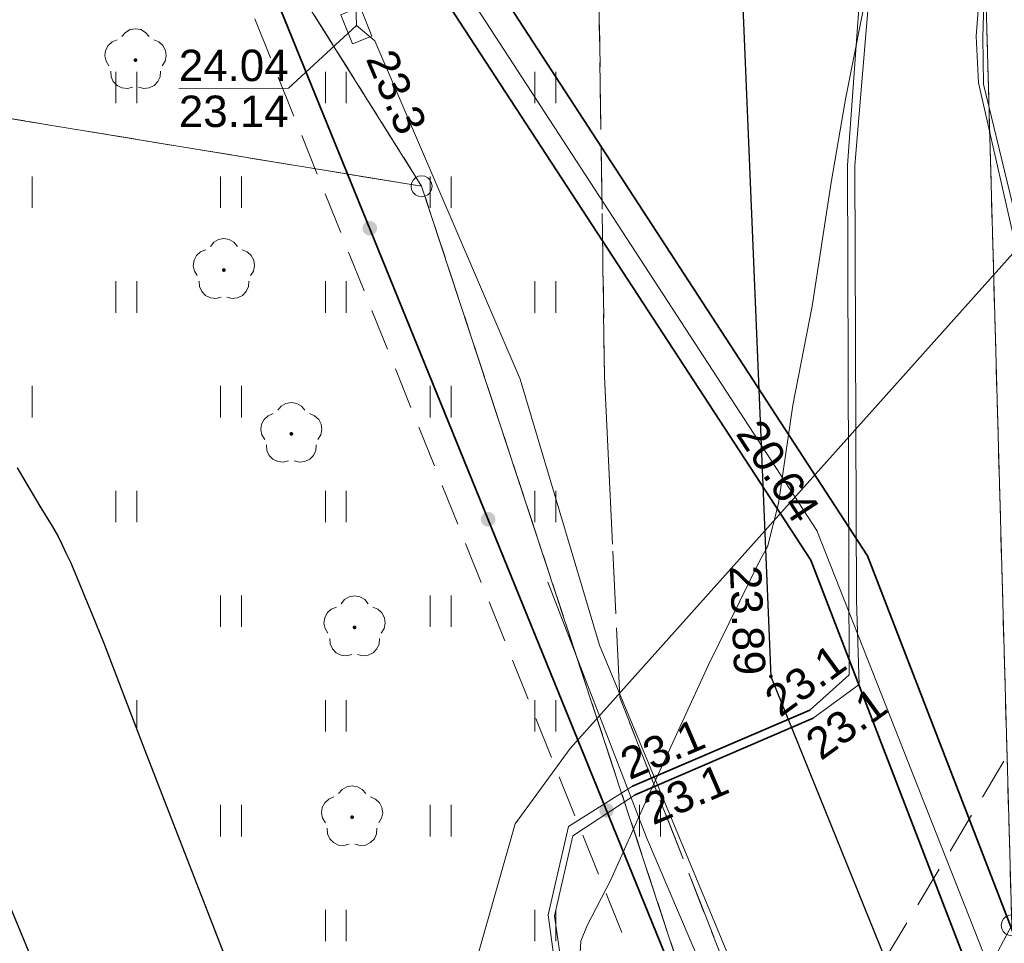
# Model space of a CAD drawing. Extents: x 7395144 to 7395446, y 6007497 to 6007827.
# Tile 50 of 62: x 7395375 to 7395399, y 6007662 to 6007684. Entities that reach past the tile are written whole.
import ezdxf
from ezdxf.enums import TextEntityAlignment as Align

# ---------------------------------------------------------------- set-up
doc = ezdxf.new("R2010")
doc.units = 0
doc.header["$PDSIZE"] = 0.75
for name, pattern in [('PRZER1-1', [2, 1, -1]), ('PRZER2-1', [3, 2, -1]), ('PRZER3-1', [4, 3, -1])]:
    doc.linetypes.add(name, pattern=pattern)
doc.layers.get('0').update_dxf_attribs({"linetype": 'CONTINUOUS', "lineweight": 13})
for name, color, linetype, lineweight in [('GEPPGD', 7, 'CONTINUOUS', 18), ('GESDZI', 7, 'CONTINUOUS', 18), ('GSLKOG', 7, 'CONTINUOUS', 35), ('GSLKRW', 7, 'CONTINUOUS', 25), ('GSLTZI', 7, 'PRZER2-1', 18), ('GSPWPS', 7, 'CONTINUOUS', 13), ('GSPWPS_O', 7, 'CONTINUOUS', 13), ('GSSKOA', 7, 'PRZER3-1', 18), ('GSSKOD', 7, 'PRZER2-1', 18), ('GSSUTR', 7, 'PRZER2-1', 18), ('GULLOB', 7, 'CONTINUOUS', 35), ('GUPIKP', 7, 'CONTINUOUS', 18), ('GUPPRZ', 7, 'CONTINUOUS', 18), ('GUPPRZ_O', 7, 'CONTINUOUS', 18)]:
    doc.layers.add(name, color=color, linetype=linetype, lineweight=lineweight)
for name, color, linetype, lineweight, true_color in [('GESUZY', 7, 'PRZER1-1', 18, 0x008000), ('GSPRDL', 7, 'CONTINUOUS', 18, 0x008000), ('GULCPR', 7, 'CONTINUOUS', 18, 0xd200d2), ('GULEPR', 1, 'CONTINUOUS', 18, 0xff0000), ('GULTPR', 7, 'CONTINUOUS', 18, 0xff9100)]:
    doc.layers.add(name, color=color, linetype=linetype, lineweight=lineweight, true_color=true_color)
doc.styles.add('GEO-INFO', font='arial.ttf')
pattern_1 = [(90, (7390000, 6000000), (-2.5, 2.5), [0.75, -4.25]), (90, (7390000.5, 6000000), (-2.5, 2.5), [0.75, -4.25])]

# ---------------------------------------------------------------- blocks, each defined once
blk = doc.blocks.new('KOLO')
blk.add_hatch(color=0).paths.add_polyline_path([(-0.5, 0), (-0.482963, -0.12941), (-0.433013, -0.25), (-0.353553, -0.353553), (-0.25, -0.433013), (-0.12941, -0.482963), (0, -0.5), (0.12941, -0.482963), (0.25, -0.433013), (0.353553, -0.353553), (0.433013, -0.25), (0.482963, -0.12941), (0.5, 0), (0.482963, 0.12941), (0.433013, 0.25), (0.353553, 0.353553), (0.25, 0.433013), (0.12941, 0.482963), (0, 0.5), (-0.12941, 0.482963), (-0.25, 0.433013), (-0.353553, 0.353553), (-0.433013, 0.25), (-0.482963, 0.12941)])
blk = doc.blocks.new('SPDLP')
blk.add_hatch(color=0).paths.add_polyline_path([(0, -0.09), (0.027812, -0.085595), (0.052901, -0.072812), (0.072812, -0.052901), (0.085595, -0.027812), (0.09, 0), (0.085595, 0.027812), (0.072812, 0.052901), (0.052901, 0.072812), (0.027812, 0.085595), (0, 0.09), (-0.027812, 0.085595), (-0.052901, 0.072812), (-0.072812, 0.052901), (-0.085595, 0.027812), (-0.09, 0), (-0.085595, -0.027812), (-0.072812, -0.052901), (-0.052901, -0.072812), (-0.027812, -0.085595)])
at = {"color": 0}
for points in [[(-0.648554, 1.126667), (-0.481106, 1.325358), (-0.255912, 1.454989), (0, 1.5), (0.255912, 1.454989), (0.481106, 1.325358), (0.648554, 1.126667)], [(-1.271938, -0.268652), (-1.40916, -0.048001), (-1.462858, 0.20623), (-1.426585, 0.463525), (-1.304695, 0.693003), (-1.11182, 0.867117), (-0.871109, 0.964971)], [(0.871109, 0.964971), (1.11182, 0.867117), (1.304695, 0.693003), (1.426585, 0.463525), (1.462858, 0.20623), (1.40916, -0.048001), (1.271938, -0.268652)], [(-0.137547, -1.292703), (-0.389802, -1.355024), (-0.648184, -1.327532), (-0.881678, -1.213525), (-1.062258, -1.026689), (-1.168249, -0.78945), (-1.186929, -0.530282)], [(1.186929, -0.530282), (1.168249, -0.78945), (1.062258, -1.026689), (0.881678, -1.213525), (0.648184, -1.327532), (0.389802, -1.355024), (0.137547, -1.292703)]]:
    blk.add_lwpolyline(points, dxfattribs=at)
blk = doc.blocks.new('POINT')
at = {"color": 0}
blk.add_point((0, 0), dxfattribs=at)
blk = doc.blocks.new('PROSTOKAT1_5-1_PELNY')
at = {"color": 0}
blk.add_lwpolyline([(0.75, -0.5), (-0.75, -0.5), (-0.75, 0.5), (0.75, 0.5)], close=True, dxfattribs=at)
blk = doc.blocks.new('EPPGS')
at = {"color": 0}
blk.add_lwpolyline([(0, 0.5), (0.154508, 0.475528), (0.293893, 0.404508), (0.404508, 0.293893), (0.475528, 0.154508), (0.5, 0), (0.475528, -0.154508), (0.404508, -0.293893), (0.293893, -0.404508), (0.154508, -0.475528), (0, -0.5), (-0.154508, -0.475528), (-0.293893, -0.404508), (-0.404508, -0.293893), (-0.475528, -0.154508), (-0.5, 0), (-0.475528, 0.154508), (-0.404508, 0.293893), (-0.293893, 0.404508), (-0.154508, 0.475528)], close=True, dxfattribs=at)

msp = doc.modelspace()

# ---------------------------------------------------------------- hatches: boundary and pattern name
at = {"layer": 'GSSUTR', "linetype": 'Continuous', "lineweight": 18}
h = msp.add_hatch(dxfattribs=at)
h.set_pattern_fill('PTTU04', scale=0.5, style=0)
h.set_pattern_definition(pattern_1)
h.paths.add_polyline_path([(7395389.529, 6007668.315), (7395389.167, 6007675.975), (7395389, 6007687.37), (7395389.15, 6007688.68), (7395383.23, 6007689.667), (7395379.968, 6007690.075), (7395378.43, 6007690.376), (7395376.377, 6007691.083), (7395374.553, 6007691.778), (7395373.163, 6007692.505), (7395371.855, 6007693.38), (7395370.73, 6007694.348), (7395369.681, 6007695.314), (7395368.588, 6007696.407), (7395367.642, 6007697.393), (7395367.022, 6007698.262), (7395366.303, 6007699.236), (7395365.526, 6007700.57), (7395364.764, 6007702.314), (7395364.521, 6007703.492), (7395364.354, 6007704.369), (7395363.894, 6007707.988), (7395363.67, 6007709.861), (7395363.603, 6007711.086), (7395363.559, 6007712.285), (7395363.509, 6007713.764), (7395363.474, 6007715.446), (7395363.461, 6007717.074), (7395363.618, 6007718.59), (7395363.698, 6007719.729), (7395363.909, 6007720.935), (7395364.115, 6007722.066), (7395364.291, 6007723.123), (7395364.636, 6007724.777), (7395364.936, 6007726.155), (7395365.4, 6007728.056), (7395366.18, 6007730.852), (7395366.834, 6007733.299), (7395367.13, 6007734.245), (7395367.576, 6007735.893), (7395368.33, 6007738.308), (7395368.735, 6007739.73), (7395368.912, 6007740.355), (7395352.982, 6007742.613), (7395354.445, 6007757.033), (7395338.289, 6007758.628), (7395348.429, 6007754.978), (7395352.137, 6007750.572), (7395349.801, 6007721.415), (7395347.348, 6007697.123), (7395346.55, 6007695.42), (7395346.4, 6007693.44), (7395351.721, 6007691.537), (7395365.475, 6007688.718), (7395357.551, 6007686.941), (7395348.027, 6007688.39), (7395344.37, 6007693.59), (7395344.532, 6007695.571), (7395348.011, 6007733.556), (7395349.793, 6007749.682), (7395348.27, 6007753.054), (7395341.075, 6007755.473), (7395337.933, 6007755.943), (7395337.461, 6007755.867), (7395332.386, 6007721.677), (7395334.999, 6007721.289), (7395346.142, 6007719.598), (7395343.233, 6007699.288), (7395343.206, 6007694.953), (7395343.205, 6007694.883), (7395343.205, 6007694.826), (7395343.223, 6007694.66), (7395343.244, 6007694.467), (7395343.266, 6007694.262), (7395343.327, 6007693.699), (7395343.416, 6007693.158), (7395343.551, 6007692.488), (7395343.62, 6007692.146), (7395343.668, 6007691.976), (7395343.706, 6007691.84), (7395343.893, 6007691.365), (7395344.138, 6007690.742), (7395344.384, 6007690.193), (7395344.508, 6007689.916), (7395344.644, 6007689.613), (7395345.1, 6007688.795), (7395345.662, 6007687.786), (7395345.797, 6007687.587), (7395346.169, 6007687.039), (7395346.695, 6007686.188), (7395347.25, 6007685.386), (7395353.864, 6007684.272), (7395356.305, 6007683.86), (7395357.536, 6007683.653), (7395359.272, 6007683.324), (7395360.122, 6007683.163), (7395361.469, 6007682.908), (7395362.634, 6007682.687), (7395362.906, 6007682.621), (7395363.496, 6007682.477), (7395364.26, 6007682.29), (7395365.261, 6007682.046), (7395365.385, 6007682.007), (7395365.586, 6007681.944), (7395365.805, 6007681.876), (7395365.966, 6007681.81), (7395366.163, 6007681.729), (7395366.373, 6007681.625), (7395366.701, 6007681.464), (7395367.153, 6007681.215), (7395367.481, 6007681.035), (7395367.804, 6007680.857), (7395368.039, 6007680.713), (7395368.308, 6007680.548), (7395368.613, 6007680.325), (7395369.135, 6007679.945), (7395369.816, 6007679.49), (7395370.217, 6007679.18), (7395370.613, 6007678.875), (7395371.107, 6007678.45), (7395371.595, 6007678.017), (7395371.981, 6007677.673), (7395372.33, 6007677.363), (7395372.552, 6007677.137), (7395372.766, 6007676.919), (7395372.923, 6007676.717), (7395373.163, 6007676.408), (7395373.96, 6007675.437), (7395374.606, 6007674.572), (7395374.866, 6007674.224), (7395375.143, 6007673.802), (7395375.713, 6007672.848), (7395375.976, 6007672.408), (7395376.121, 6007672.164), (7395376.228, 6007671.942), (7395376.309, 6007671.773), (7395376.416, 6007671.55), (7395376.56, 6007671.202), (7395376.718, 6007670.819), (7395376.934, 6007670.298), (7395377.217, 6007669.613), (7395378.185, 6007667.078), (7395379.027, 6007664.908), (7395379.696, 6007663.183), (7395380.578, 6007660.908), (7395380.948, 6007660.017), (7395381.07, 6007659.656), (7395381.195, 6007659.285), (7395381.266, 6007659.076), (7395381.351, 6007658.87), (7395381.463, 6007658.651), (7395381.607, 6007658.429), (7395381.785, 6007658.152), (7395382.386, 6007657.296), (7395382.899, 6007656.6), (7395383.011, 6007656.449), (7395383.133, 6007656.299), (7395383.258, 6007656.145), (7395383.395, 6007656.01), (7395383.584, 6007655.825), (7395383.66, 6007655.763), (7395383.753, 6007655.686), (7395383.889, 6007655.575), (7395384.042, 6007655.464), (7395384.202, 6007655.348), (7395384.525, 6007655.113), (7395384.785, 6007654.925), (7395384.87, 6007654.863), (7395384.987, 6007654.793), (7395385.111, 6007654.72), (7395385.216, 6007654.657), (7395385.409, 6007654.566), (7395385.525, 6007654.512), (7395385.749, 6007654.419), (7395386.066, 6007654.289), (7395386.212, 6007654.228), (7395386.369, 6007654.174), (7395386.553, 6007654.111), (7395386.696, 6007654.062), (7395387.038, 6007653.945), (7395387.27, 6007653.883), (7395387.447, 6007653.836), (7395387.64, 6007653.784), (7395387.863, 6007653.737), (7395388.014, 6007653.706), (7395388.174, 6007653.683), (7395388.376, 6007653.654), (7395388.568, 6007653.639), (7395388.71, 6007653.629), (7395388.88, 6007653.616), (7395389.062, 6007653.618), (7395389.229, 6007653.621), (7395389.417, 6007653.623), (7395389.616, 6007653.626), (7395389.794, 6007653.643), (7395389.97, 6007653.666), (7395390.692, 6007653.792), (7395391.062, 6007653.938), (7395391.584, 6007654.144), (7395392.241, 6007654.378), (7395393.556, 6007654.845), (7395393.906, 6007654.959), (7395394.701, 6007655.16)], flags=0)
h = msp.add_hatch(dxfattribs=at)
h.set_pattern_fill('PTTU04', scale=0.5, style=0)
h.set_pattern_definition(pattern_1)
h.paths.add_polyline_path([(7395377.519, 6007657.177), (7395373.577, 6007666.687), (7395372.408, 6007669.618), (7395371.791, 6007670.983), (7395371.603, 6007671.36), (7395371.408, 6007671.692), (7395371.086, 6007672.181), (7395370.764, 6007672.624), (7395370.251, 6007673.329), (7395369.596, 6007674.164), (7395369.334, 6007674.458), (7395369.051, 6007674.735), (7395368.279, 6007675.419), (7395367.724, 6007675.911), (7395367.025, 6007676.399), (7395366.494, 6007676.745), (7395366.094, 6007676.974), (7395365.735, 6007677.179), (7395365.268, 6007677.416), (7395364.681, 6007677.649), (7395364.178, 6007677.822), (7395363.79, 6007677.92), (7395363.57, 6007676.27), (7395363.49, 6007675.79), (7395363.17, 6007673.5), (7395361.3, 6007660.33), (7395360.48, 6007654.49), (7395367.656, 6007653.336), (7395379.768, 6007651.616)], flags=0)

# ---------------------------------------------------------------- linework, layer by layer
at = {"layer": 'GESDZI', "color": 7, "linetype": 'Continuous', "lineweight": 18, "elevation": 10.22}
for points in [[(7395208.88, 6007732.82), (7395228.84, 6007751.29), (7395254.04, 6007769.81), (7395303.63, 6007764.04), (7395313.94, 6007762.83), (7395315.59, 6007761.16), (7395354.5, 6007757.04), (7395348.25, 6007694.55), (7395349.93, 6007694.27), (7395348.19, 6007686.54), (7395384.8, 6007680.52), (7395392.56, 6007656.98), (7395381.64, 6007573.08), (7395380.93, 6007567.64), (7395298.02, 6007582.09), (7395291.04, 6007582.64), (7395274.2, 6007590.33), (7395241.23, 6007663.62), (7395237.48, 6007672.95)], [(7395349.93, 6007694.27), (7395380.12, 6007687.98), (7395384.8, 6007680.52), (7395348.19, 6007686.54)]]:
    msp.add_lwpolyline(points, close=True, dxfattribs=at)
for points in [[(7395407.82, 6007677.82), (7395398.89, 6007662.88), (7395398.27, 6007685.14), (7395399.22, 6007692.51), (7395402.34, 6007702.67), (7395403.48, 6007715.12), (7395400.6, 6007717.63), (7395402.32, 6007737.72), (7395407.652, 6007735.174)], [(7395442.297, 6007571.78), (7395438.9, 6007572.22), (7395433.44, 6007572.93), (7395426.87, 6007573.78), (7395424.71, 6007558.34), (7395422.21, 6007554.23), (7395427.04, 6007584.14), (7395402.11, 6007588.59), (7395407.56, 6007620.73), (7395392.56, 6007656.98), (7395384.8, 6007680.52), (7395380.12, 6007687.98), (7395387.93, 6007687.6), (7395391.55, 6007686.44), (7395398.27, 6007685.14), (7395398.89, 6007662.88), (7395405.05, 6007646.23), (7395414.78, 6007621.54), (7395431.85, 6007626.76), (7395433.13, 6007624.47), (7395436.27, 6007622.09), (7395440.39, 6007620.59), (7395444.021, 6007620.839)]]:
    msp.add_lwpolyline(points, dxfattribs=at)
at = {"layer": 'GESUZY', "color": 96, "linetype": 'PRZER1-1', "lineweight": 18, "ltscale": 0.5, "true_color": 0x008000, "elevation": 10.08}
for points in [[(7395208.88, 6007732.82), (7395228.84, 6007751.29), (7395254.04, 6007769.81), (7395303.63, 6007764.04), (7395313.94, 6007762.83), (7395315.59, 6007761.16), (7395354.5, 6007757.04), (7395348.25, 6007694.55), (7395349.93, 6007694.27), (7395348.19, 6007686.54), (7395384.8, 6007680.52), (7395392.56, 6007656.98), (7395381.64, 6007573.08), (7395380.93, 6007567.64), (7395298.02, 6007582.09), (7395291.04, 6007582.64), (7395274.2, 6007590.33), (7395241.23, 6007663.62), (7395237.48, 6007672.95)], [(7395384.8, 6007680.52), (7395348.19, 6007686.54), (7395349.93, 6007694.27), (7395380.12, 6007687.98)]]:
    msp.add_lwpolyline(points, close=True, dxfattribs=at)
for points in [[(7395398.89, 6007662.88), (7395398.27, 6007685.14), (7395399.22, 6007692.51), (7395402.34, 6007702.67), (7395403.48, 6007715.12), (7395400.6, 6007717.63), (7395402.32, 6007737.72), (7395407.652, 6007735.174)], [(7395442.297, 6007571.78), (7395438.9, 6007572.22), (7395433.44, 6007572.93), (7395426.87, 6007573.78), (7395424.71, 6007558.34), (7395422.21, 6007554.23), (7395427.04, 6007584.14), (7395402.11, 6007588.59), (7395407.56, 6007620.73), (7395392.56, 6007656.98), (7395384.8, 6007680.52), (7395380.12, 6007687.98), (7395387.93, 6007687.6), (7395391.55, 6007686.44), (7395398.27, 6007685.14), (7395398.89, 6007662.88), (7395405.05, 6007646.23), (7395414.78, 6007621.54), (7395431.85, 6007626.76), (7395433.13, 6007624.47), (7395436.27, 6007622.09), (7395440.39, 6007620.59), (7395444.021, 6007620.839)]]:
    msp.add_lwpolyline(points, dxfattribs=at)
at = {"layer": 'GSLKOG', "color": 7, "linetype": 'Continuous', "lineweight": 35, "elevation": 10.18}
msp.add_lwpolyline([(7395393.613, 6007654.699), (7395392.45, 6007657.667), (7395380.12, 6007687.98), (7395350.159, 6007694.22), (7395348.157, 6007694.593)], dxfattribs=at)
at = {"layer": 'GSLKRW', "color": 7, "linetype": 'Continuous', "lineweight": 25, "elevation": 10.18}
for points in [[(7395398.07, 6007719.49), (7395403.54, 6007714.83), (7395403.28, 6007712.49), (7395402.28, 6007702.49), (7395397.36, 6007702.97), (7395394.31, 6007703.19), (7395393.94, 6007699.77), (7395393.68, 6007697.27), (7395393.07, 6007691.94), (7395392.39, 6007686.99), (7395392.39, 6007686.71), (7395393.14, 6007668.82), (7395395.87, 6007662.08), (7395396.99, 6007659.31)], [(7395375.143, 6007673.802), (7395375.713, 6007672.848), (7395375.976, 6007672.408), (7395376.121, 6007672.164), (7395376.228, 6007671.942), (7395376.309, 6007671.773), (7395376.416, 6007671.55), (7395376.56, 6007671.202), (7395376.718, 6007670.819), (7395376.934, 6007670.298), (7395377.217, 6007669.613), (7395378.185, 6007667.078), (7395379.027, 6007664.908), (7395379.696, 6007663.183), (7395380.578, 6007660.908)], [(7395373.577, 6007666.687), (7395377.519, 6007657.177)]]:
    msp.add_lwpolyline(points, dxfattribs=at)
at = {"layer": 'GSLTZI', "color": 7, "linetype": 'PRZER2-1', "lineweight": 18, "ltscale": 0.5, "elevation": 10.1}
msp.add_lwpolyline([(7395349.42, 6007693.57), (7395379.7, 6007687.3), (7395392.15, 6007656.31)], dxfattribs=at)
at = {"layer": 'GSSKOA', "color": 7, "linetype": 'PRZER3-1', "lineweight": 18, "ltscale": 0.5, "elevation": 10.18}
msp.add_lwpolyline([(7395398.092, 6007656.486), (7395394.701, 6007655.16), (7395389.529, 6007668.315), (7395389.167, 6007675.975), (7395389, 6007687.37), (7395392.39, 6007686.71), (7395393.14, 6007668.82), (7395395.87, 6007662.08), (7395396.99, 6007659.31)], close=True, dxfattribs=at)
for points in [[(7395375.143, 6007673.802), (7395375.713, 6007672.848), (7395375.976, 6007672.408), (7395376.121, 6007672.164), (7395376.228, 6007671.942), (7395376.309, 6007671.773), (7395376.416, 6007671.55), (7395376.56, 6007671.202), (7395376.718, 6007670.819), (7395376.934, 6007670.298), (7395377.217, 6007669.613), (7395378.185, 6007667.078), (7395379.027, 6007664.908), (7395379.696, 6007663.183), (7395380.578, 6007660.908)], [(7395377.519, 6007657.177), (7395373.577, 6007666.687)]]:
    msp.add_lwpolyline(points, dxfattribs=at)
at = {"layer": 'GSSKOD', "color": 7, "linetype": 'PRZER2-1', "lineweight": 18, "ltscale": 0.5, "elevation": 10.18}
msp.add_lwpolyline([(7395423.991, 6007683.808), (7395409.52, 6007678.45), (7395407.82, 6007677.82), (7395407.67, 6007677.57), (7395398.89, 6007662.88), (7395396.99, 6007659.31), (7395395.87, 6007662.08), (7395406.39, 6007679.58), (7395408.35, 6007680.34), (7395422.45, 6007685.45), (7395423.36, 6007685.793)], dxfattribs=at)
at = {"layer": 'GSSUTR', "color": 7, "linetype": 'PRZER2-1', "lineweight": 18, "ltscale": 0.5, "elevation": 10.1}
for points in [[(7395389, 6007687.37), (7395389.167, 6007675.975), (7395389.529, 6007668.315), (7395394.701, 6007655.16)], [(7395380.578, 6007660.908), (7395379.696, 6007663.183), (7395379.027, 6007664.908), (7395378.185, 6007667.078), (7395377.217, 6007669.613), (7395376.934, 6007670.298), (7395376.718, 6007670.819), (7395376.56, 6007671.202), (7395376.416, 6007671.55), (7395376.309, 6007671.773), (7395376.228, 6007671.942), (7395376.121, 6007672.164), (7395375.976, 6007672.408), (7395375.713, 6007672.848), (7395375.143, 6007673.802)], [(7395373.577, 6007666.687), (7395377.519, 6007657.177), (7395379.768, 6007651.616), (7395367.656, 6007653.336)]]:
    msp.add_lwpolyline(points, dxfattribs=at)
at = {"layer": 'GULCPR', "color": 212, "linetype": 'Continuous', "lineweight": 18, "true_color": 0xd200d2, "elevation": 10.14}
msp.add_lwpolyline([(7395369.833, 6007753.029), (7395369.357, 6007750.26), (7395369.189, 6007749.498), (7395366.116, 6007725.71), (7395366.048, 6007725.189), (7395363.837, 6007725.571), (7395363.599, 6007723.954), (7395364.938, 6007723.745), (7395361.069, 6007693.502), (7395361.575, 6007693.383), (7395383.964, 6007688.097), (7395394.236, 6007672.301), (7395407.687, 6007638.201), (7395412.217, 6007628.241), (7395412.637, 6007627.31)], dxfattribs=at)
at = {"layer": 'GULEPR', "color": 1, "linetype": 'Continuous', "lineweight": 18, "true_color": 0xff0000, "elevation": 10.14}
for points in [[(7395425.566, 6007678.857), (7395412.986, 6007674.027), (7395408.567, 6007672.944), (7395406.331, 6007672.72), (7395401.982, 6007673.406), (7395400.799, 6007673.903), (7395400.214, 6007675.429), (7395399.66, 6007676.982), (7395398.214, 6007682.954), (7395398.197, 6007684.067), (7395398.258, 6007686.046), (7395398.553, 6007687.723), (7395399.36, 6007688.168), (7395398.727, 6007688.314), (7395397.617, 6007688.426)], [(7395385.38, 6007616.099), (7395385.554, 6007619.142), (7395385.773, 6007622.056), (7395386.064, 6007626.696), (7395386.321, 6007629.862), (7395386.589, 6007633.179), (7395387.138, 6007641.008), (7395387.33, 6007643.9), (7395387.778, 6007650.363), (7395388.391, 6007658.851), (7395388.601, 6007662.504), (7395388.749, 6007662.877), (7395389.321, 6007663.963), (7395390.168, 6007665.874), (7395391.651, 6007669.097), (7395392.889, 6007671.621), (7395393.059, 6007671.916), (7395393.321, 6007672.944), (7395393.659, 6007675.292), (7395394.126, 6007677.656), (7395394.575, 6007680.607), (7395394.918, 6007682.598), (7395395.491, 6007685.492), (7395395.674, 6007686.611)], [(7395395.615, 6007686.618), (7395395.14, 6007681.014), (7395395.186, 6007670.644), (7395395.242, 6007668.628), (7395394.145, 6007667.828), (7395389.895, 6007665.994), (7395388.407, 6007665.017), (7395387.969, 6007663.108), (7395388.66, 6007658.311), (7395388.685, 6007654.133), (7395390.05, 6007647.094), (7395391.116, 6007637.038), (7395391.894, 6007633.969), (7395392.971, 6007629.27), (7395393.481, 6007625.876), (7395394.731, 6007613.064)], [(7395388.391, 6007658.851), (7395388.601, 6007662.504), (7395388.749, 6007662.877), (7395389.321, 6007663.963), (7395390.168, 6007665.874), (7395391.651, 6007669.097), (7395392.889, 6007671.621), (7395393.059, 6007671.916), (7395393.321, 6007672.944), (7395393.659, 6007675.292), (7395394.126, 6007677.656), (7395394.575, 6007680.607), (7395394.918, 6007682.598), (7395395.491, 6007685.492)], [(7395387.817, 6007671.07), (7395390.168, 6007664.977), (7395396.22, 6007650.803), (7395408.332, 6007621.201), (7395404.851, 6007602.286), (7395403.891, 6007600.367)]]:
    msp.add_lwpolyline(points, dxfattribs=at)
at = {"layer": 'GULLOB', "color": 7, "linetype": 'Continuous', "lineweight": 35, "elevation": 10.12}
for points in [[(7395413.654, 6007626.816), (7395419.486, 6007614.175), (7395422.877, 6007607.052), (7395418.997, 6007585.438), (7395417.586, 6007585.677), (7395421.32, 6007606.416), (7395417.606, 6007614.235), (7395407.148, 6007637.7), (7395394.093, 6007671.597), (7395383.773, 6007687.421), (7395360.309, 6007692.618), (7395364.145, 6007722.468), (7395362.683, 6007722.707), (7395363.227, 6007726.797), (7395364.716, 6007726.581), (7395367.676, 6007750.689)], [(7395365.662, 6007724.491), (7395361.788, 6007693.981), (7395384.289, 6007688.84), (7395395.448, 6007671.695), (7395403.049, 6007652.012), (7395408.082, 6007638.892), (7395412.944, 6007628.355)], [(7395389.836, 6007666.198), (7395394.066, 6007668.013)], [(7395394.145, 6007667.828), (7395389.895, 6007665.994)]]:
    msp.add_lwpolyline(points, dxfattribs=at)
at = {"layer": 'GULTPR', "color": 30, "linetype": 'Continuous', "lineweight": 18, "true_color": 0xff9100, "elevation": 10.14}
for points in [[(7395384.6, 6007625.64), (7395384.76, 6007626.25), (7395385.33, 6007654.42), (7395386.14, 6007662.17), (7395387.03, 6007665.3), (7395388.35, 6007667.1), (7395400.87, 6007681.1), (7395401.18, 6007681.57), (7395401.13, 6007682.15), (7395399.69, 6007685.64), (7395399.78, 6007691.74), (7395404.28, 6007702.34), (7395405.72, 6007719.47), (7395404.91, 6007724.33), (7395406.56, 6007729.62), (7395406.43, 6007730.26), (7395406.24, 6007730.89), (7395404.31, 6007732.56), (7395402.24, 6007736.29), (7395401.52, 6007738.67), (7395403.231, 6007749.073)], [(7395371.331, 6007705.775), (7395371.157, 6007705.293), (7395370.675, 6007702.428), (7395374.529, 6007693.44), (7395374.789, 6007692.999), (7395375.163, 6007692.65), (7395383.345, 6007691.196), (7395383.805, 6007690.893), (7395384.251, 6007690.574), (7395383.204, 6007688.008), (7395383.227, 6007684.89), (7395383.243, 6007684.358), (7395383.679, 6007683.993), (7395387.149, 6007675.916), (7395389.045, 6007669.568), (7395404.095, 6007633.335), (7395404.505, 6007633.215)], [(7395394.55, 6007613.044), (7395393.317, 6007625.815), (7395392.797, 6007629.21), (7395391.694, 6007633.97), (7395390.962, 6007636.976), (7395389.874, 6007646.994), (7395388.523, 6007654.102), (7395388.47, 6007658.312), (7395387.82, 6007663.127), (7395388.31, 6007665.242), (7395389.836, 6007666.198), (7395394.066, 6007668.013), (7395395.005, 6007668.861), (7395394.97, 6007681.023), (7395395.295, 6007685.533), (7395398.279, 6007685.524), (7395398.669, 6007689.249), (7395397.752, 6007689.377)], [(7395397.589, 6007688.233), (7395398.342, 6007688.065), (7395398.039, 6007684.106), (7395398.096, 6007682.991), (7395399.468, 6007676.953), (7395400.04, 6007675.378), (7395400.797, 6007673.883), (7395401.847, 6007673.143), (7395406.314, 6007672.59), (7395408.538, 6007672.775), (7395413.003, 6007673.806), (7395425.608, 6007678.725)]]:
    msp.add_lwpolyline(points, dxfattribs=at)
at = {"layer": 'GUPPRZ_O', "color": 30, "linetype": 'Continuous', "lineweight": 9, "true_color": 0xff9100, "elevation": 10.8, "flags": 128}
for points in [[(7395379.003, 6007682.855), (7395381.624, 6007682.857), (7395383.243, 6007684.358)], [(7395379.003, 6007682.855), (7395381.624, 6007682.857)]]:
    msp.add_lwpolyline(points, dxfattribs=at)

# ---------------------------------------------------------------- block references
at = {"layer": 'GEPPGD', "color": 7, "lineweight": 18, "xscale": 0.5, "yscale": 0.5}
for p in [(7395384.8, 6007680.52, 10.24), (7395398.89, 6007662.88, 10.24)]:
    msp.add_blockref('EPPGS', p, dxfattribs=at)
at = {"layer": 'GSLKOG', "color": 7, "lineweight": 35, "xscale": 0.35, "yscale": 0.35}
for p in [(7395383.562, 6007679.517, 10.18), (7395386.388, 6007672.57, 10.18), (7395389.214, 6007665.623, 10.18)]:
    msp.add_blockref('KOLO', p, dxfattribs=at)
at = {"layer": 'GSPRDL', "color": 96, "lineweight": 18, "true_color": 0x008000, "xscale": 0.5, "yscale": 0.5}
for p in [(7395377.97, 6007683.53, 10.12), (7395380.08, 6007678.52, 10.12), (7395381.69, 6007674.61, 10.12), (7395383.2, 6007669.99, 10.12), (7395383.14, 6007665.46, 10.12)]:
    msp.add_blockref('SPDLP', p, dxfattribs=at)
at = {"layer": 'GSPWPS', "color": 7, "lineweight": 13, "xscale": 0.09, "yscale": 0.09}
msp.add_blockref('KOLO', (7395393.14, 6007668.82, 10.08), dxfattribs=at)
at = {"layer": 'GUPIKP', "color": 30, "lineweight": 18, "true_color": 0xff9100, "xscale": 0.5, "yscale": 0.5, "rotation": 291.8636515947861}
msp.add_blockref('PROSTOKAT1_5-1_PELNY', (7395383.243, 6007684.358, 10.16), dxfattribs=at)
at = {"layer": 'GUPPRZ', "color": 30, "lineweight": 18, "true_color": 0xff9100}
for p in [(7395383.243, 6007684.358, 10.16), (7395383.679, 6007683.993, 10.16), (7395395.005, 6007668.861, 10.16), (7395389.836, 6007666.198, 10.16)]:
    msp.add_blockref('POINT', p, dxfattribs=at)
at = {"layer": 'GUPPRZ', "color": 212, "lineweight": 18, "true_color": 0xd200d2}
msp.add_blockref('POINT', (7395394.236, 6007672.301, 10.16), dxfattribs=at)
at = {"layer": 'GUPPRZ', "color": 1, "lineweight": 18, "true_color": 0xff0000}
for p in [(7395395.242, 6007668.628, 10.16), (7395389.895, 6007665.994, 10.16)]:
    msp.add_blockref('POINT', p, dxfattribs=at)

# ---------------------------------------------------------------- texts
at = {"layer": 'GSPWPS_O', "color": 7, "linetype": 'Continuous', "lineweight": 0, "style": 'GEO-INFO'}
msp.add_text('23.89', height=0.75, rotation=272.4006, dxfattribs=at).set_placement((7395392.156, 6007671.454, 10.8))
at = {"layer": 'GUPPRZ_O', "color": 30, "linetype": 'Continuous', "lineweight": 0, "true_color": 0xff9100, "style": 'GEO-INFO'}
for s, p in [('24.04', (7395379.003, 6007683.028, 10.8)), ('23.14', (7395379.004, 6007681.933, 10.8))]:
    msp.add_text(s, height=0.75, rotation=0.0456, dxfattribs=at).set_placement(p)
msp.add_text('23.3', height=0.75, rotation=293.0096, dxfattribs=at).set_placement((7395384.203, 6007682.773, 10.8), align=Align.MIDDLE)
at = {"layer": 'GUPPRZ_O', "color": 212, "linetype": 'Continuous', "lineweight": 0, "true_color": 0xd200d2, "style": 'GEO-INFO'}
msp.add_text('20.64', height=0.75, rotation=303.0356, dxfattribs=at).set_placement((7395392.597, 6007674.822, 10.8), align=Align.MIDDLE_LEFT)
at = {"layer": 'GUPPRZ_O', "color": 30, "linetype": 'Continuous', "lineweight": 0, "true_color": 0xff9100, "style": 'GEO-INFO'}
for rotation, p in [(36.1077, (7395393.137, 6007668.131, 10.8)), (23.2232, (7395389.613, 6007666.685, 10.8))]:
    msp.add_text('23.1', height=0.75, rotation=rotation, dxfattribs=at).set_placement(p, align=Align.MIDDLE_LEFT)
at = {"layer": 'GUPPRZ_O', "color": 1, "linetype": 'Continuous', "lineweight": 0, "true_color": 0xff0000, "style": 'GEO-INFO'}
for rotation, p in [(36.1077, (7395394.112, 6007667.097, 10.8)), (23.2232, (7395390.175, 6007665.606, 10.8))]:
    msp.add_text('23.1', height=0.75, rotation=rotation, dxfattribs=at).set_placement(p, align=Align.MIDDLE_LEFT)

doc.saveas('drawing.dxf')
